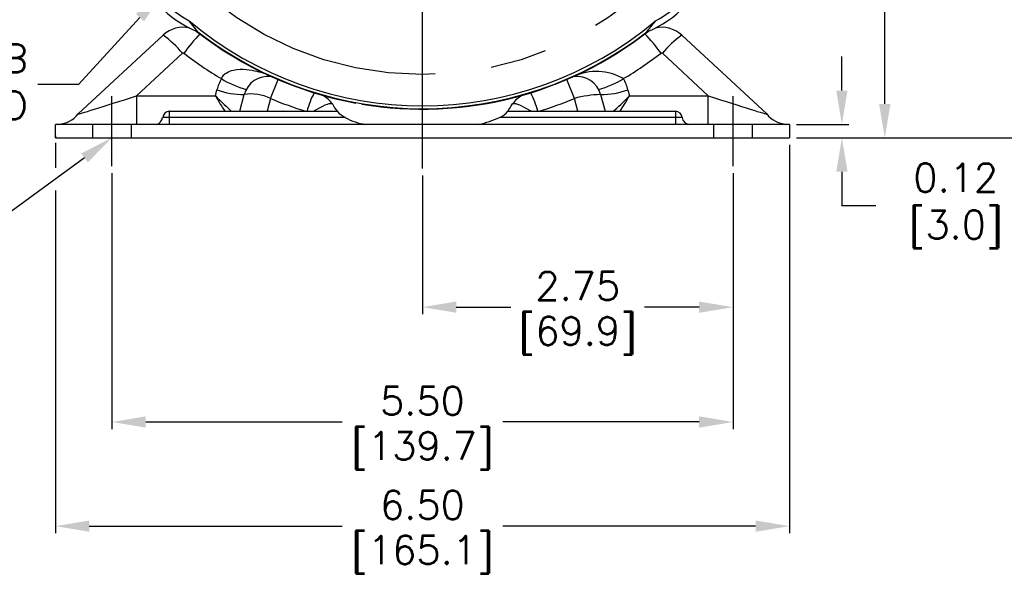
# Model space of a CAD drawing. Extents: x 897.4 to 941.4, y -8.5 to 25.5.
# Tile 4 of 7: x 925.7 to 934.4, y 4.6 to 9.5. Entities that reach past the tile are written whole.
import ezdxf
from ezdxf import colors
from ezdxf.entities.mleader import LeaderData, LeaderLine
from ezdxf.math import Vec2, Vec3

# ---------------------------------------------------------------- set-up
doc = ezdxf.new("R2010")
doc.units = 0
doc.header["$LTSCALE"] = 4
doc.header["$MEASUREMENT"] = 0
doc.linetypes.add('CENTER2', pattern=[1.125, 0.75, -0.125, 0.125, -0.125])
doc.linetypes.add('HIDDEN2', pattern=[0.1875, 0.125, -0.0625])
doc.layers.get('0').update_dxf_attribs({"linetype": 'CONTINUOUS'})
doc.layers.get('DEFPOINTS').update_dxf_attribs({"linetype": 'CONTINUOUS'})
for name, color, linetype in [('CENTER', 40, 'CENTER2'), ('DIMENSIONS', 140, 'CONTINUOUS'), ('DIMENSIONS @ 1', 140, 'CONTINUOUS'), ('HIDDEN', 102, 'HIDDEN2')]:
    doc.layers.add(name, color=color, linetype=linetype)
doc.styles.get("Standard").update_dxf_attribs({"font": 'romans.shx'})
doc.dimstyles.get("Standard").update_dxf_attribs({"dimtxt": 0.25, "dimasz": 0.3, "dimexe": 0.0625, "dimexo": 0.0625, "dimgap": 0.0625, "dimtad": 0, "dimtih": 1, "dimtoh": 1, "dimzin": 0, "dimdsep": 46, "dimtxsty": 'Standard', "dimcen": 0, "dimadec": 0, "dimazin": 0, "dimtfac": 1, "dimtofl": 0, "dimtmove": 0, "dimatfit": 3, "dimfxl": 0, "dimtolj": 1, "dimtzin": 0, "dimarcsym": 0})

# ---------------------------------------------------------------- blocks, each defined once
blk = doc.blocks.new('*D1')
at = {"layer": 'DEFPOINTS', "color": 0}
for p in [(929.2403, 8.2211), (931.9903, 8.2431), (929.2403, 6.9928)]:
    blk.add_point(p, dxfattribs=at)
at = {"layer": 'DIMENSIONS', "color": 0, "lineweight": -2}
for p, q in [((929.2403, 8.1586), (929.2403, 6.9303)), ((931.9903, 8.1806), (931.9903, 6.9303)), ((929.5403, 6.9928), (930.0231, 6.9928)), ((931.6903, 6.9928), (931.2076, 6.9928))]:
    blk.add_line(p, q, dxfattribs=at)
at = {"layer": 'DIMENSIONS', "color": 0}
for points in [[(929.5403, 7.0428), (929.5403, 6.9428), (929.2403, 6.9928)], [(931.6903, 7.0428), (931.6903, 6.9428), (931.9903, 6.9928)]]:
    blk.add_solid(points, dxfattribs=at)
at = {"layer": 'DIMENSIONS', "color": 0, "char_height": 0.25, "attachment_point": 5}
for s, insert in [('\\A1;2.75', (930.6153, 7.1803)), ('\\A1;[69.9]', (930.6153, 6.7398))]:
    blk.add_mtext(s, dxfattribs=dict(at, insert=insert))
blk = doc.blocks.new('*D0')
at = {"layer": 'DEFPOINTS', "color": 0}
for p in [(930.3287, 14.6197), (928.152, 9.3625)]:
    blk.add_point(p, dxfattribs=at)
at = {"layer": 'DIMENSIONS', "color": 0, "lineweight": -2}
for p, q in [((930.8505, 15.8799), (930.4435, 14.8969)), ((931.1505, 15.8799), (930.8505, 15.8799))]:
    blk.add_line(p, q, dxfattribs=at)
at = {"layer": 'DIMENSIONS', "color": 0}
blk.add_solid([(930.3973, 14.916), (930.4897, 14.8778), (930.3287, 14.6197)], dxfattribs=at)
at = {"layer": 'DIMENSIONS', "color": 0, "insert": (932.1237, 15.8799), "char_height": 0.25, "attachment_point": 5}
blk.add_mtext('\\A1; ∅5.69\\P [∅144.5]', dxfattribs=at)
blk = doc.blocks.new('*D7')
at = {"layer": 'DEFPOINTS', "color": 0}
for p in [(929.2403, 16.2854), (926.8008, 14.4306), (928.5833, 14.4433), (931.6799, 9.5516), (929.2403, 8.2211)]:
    blk.add_point(p, dxfattribs=at)
at = {"layer": 'DIMENSIONS', "color": 0, "lineweight": -2}
for start, end in [(96.77476, 104.87032), (120.57957, 128.22523)]:
    blk.add_arc((929.2403, 11.9911), 2.5387, start, end, dxfattribs=at)
at = {"layer": 'DIMENSIONS', "color": 0}
for points in [[(928.9379, 14.562), (928.9438, 14.4621), (929.2403, 14.5298)], [(927.7027, 13.9481), (927.6363, 14.0228), (927.4452, 13.7862)]]:
    blk.add_solid(points, dxfattribs=at)
at = {"layer": 'DIMENSIONS', "color": 0, "insert": (928.2688, 14.3365), "char_height": 0.25, "attachment_point": 5}
blk.add_mtext('\\A1;45°', dxfattribs=at)
blk = doc.blocks.new('*D8')
at = {"layer": 'DEFPOINTS', "color": 0}
for p in [(929.2403, 16.2854), (931.6799, 14.4306), (930.5101, 14.1904), (926.8008, 9.5516), (929.2403, 8.2211)]:
    blk.add_point(p, dxfattribs=at)
at = {"layer": 'DIMENSIONS', "color": 0, "lineweight": -2}
for start, end in [(75.127, 83.22767), (51.77233, 59.42343)]:
    blk.add_arc((929.2403, 11.9911), 2.5396, start, end, dxfattribs=at)
at = {"layer": 'DIMENSIONS', "color": 0}
for points in [[(929.5369, 14.4631), (929.5428, 14.5629), (929.2403, 14.5307)], [(930.845, 14.0235), (930.7786, 13.9487), (931.0361, 13.7869)]]:
    blk.add_solid(points, dxfattribs=at)
at = {"layer": 'DIMENSIONS', "color": 0, "insert": (930.2122, 14.3374), "char_height": 0.25, "attachment_point": 5}
blk.add_mtext('\\A1;45°', dxfattribs=at)
blk = doc.blocks.new('*D13')
at = {"layer": 'DEFPOINTS', "color": 0}
for p in [(930.8712, 17.476), (936.1102, 17.476), (932.4903, 8.4931)]:
    blk.add_point(p, dxfattribs=at)
at = {"layer": 'DIMENSIONS', "color": 0, "lineweight": -2}
for p, q in [((930.9337, 17.476), (936.1727, 17.476)), ((936.1102, 17.176), (936.1102, 13.425)), ((936.1102, 8.7931), (936.1102, 12.5441)), ((932.5528, 8.4931), (936.1727, 8.4931))]:
    blk.add_line(p, q, dxfattribs=at)
at = {"layer": 'DIMENSIONS', "color": 0}
for points in [[(936.0602, 17.176), (936.1602, 17.176), (936.1102, 17.476)], [(936.0602, 8.7931), (936.1602, 8.7931), (936.1102, 8.4931)]]:
    blk.add_solid(points, dxfattribs=at)
at = {"layer": 'DIMENSIONS', "color": 0, "char_height": 0.25, "attachment_point": 5}
for s, insert in [('\\A1;8.98', (936.1102, 13.1721)), ('\\A1;[228.2]', (936.1102, 12.7316))]:
    blk.add_mtext(s, dxfattribs=dict(at, insert=insert))
blk = doc.blocks.new('*D12')
at = {"layer": 'DEFPOINTS', "color": 0}
for p in [(932.7303, 11.9911), (933.3343, 11.9911), (932.4903, 8.4931)]:
    blk.add_point(p, dxfattribs=at)
at = {"layer": 'DIMENSIONS', "color": 0, "lineweight": -2}
for p, q in [((932.7928, 11.9911), (933.3968, 11.9911)), ((933.3343, 11.6911), (933.3343, 10.6826)), ((933.3343, 8.7931), (933.3343, 9.8016)), ((932.5528, 8.4931), (933.3968, 8.4931))]:
    blk.add_line(p, q, dxfattribs=at)
at = {"layer": 'DIMENSIONS', "color": 0}
for points in [[(933.2843, 11.6911), (933.3843, 11.6911), (933.3343, 11.9911)], [(933.2843, 8.7931), (933.3843, 8.7931), (933.3343, 8.4931)]]:
    blk.add_solid(points, dxfattribs=at)
at = {"layer": 'DIMENSIONS', "color": 0, "char_height": 0.25, "attachment_point": 5}
for s, insert in [('\\A1;3.50', (933.3343, 10.4296)), ('\\A1;[88.8]', (933.3343, 9.9891))]:
    blk.add_mtext(s, dxfattribs=dict(at, insert=insert))
blk = doc.blocks.new('*D10')
at = {"layer": 'DEFPOINTS', "color": 0}
for p in [(925.9903, 8.5111), (932.4903, 8.4931), (932.4903, 5.0521)]:
    blk.add_point(p, dxfattribs=at)
at = {"layer": 'DIMENSIONS', "color": 0, "lineweight": -2}
for p, q in [((925.9903, 8.4486), (925.9903, 8.2281)), ((932.4903, 8.4306), (932.4903, 4.9896)), ((925.9903, 8.0258), (925.9903, 4.9896)), ((926.2903, 5.0521), (928.529, 5.0521)), ((932.1903, 5.0521), (929.9516, 5.0521))]:
    blk.add_line(p, q, dxfattribs=at)
at = {"layer": 'DIMENSIONS', "color": 0}
for points in [[(926.2903, 5.1021), (926.2903, 5.0021), (925.9903, 5.0521)], [(932.1903, 5.1021), (932.1903, 5.0021), (932.4903, 5.0521)]]:
    blk.add_solid(points, dxfattribs=at)
at = {"layer": 'DIMENSIONS', "color": 0, "char_height": 0.25, "attachment_point": 5}
for s, insert in [('\\A1;6.50', (929.2403, 5.2396)), ('\\A1;[165.1]', (929.2403, 4.7992))]:
    blk.add_mtext(s, dxfattribs=dict(at, insert=insert))
blk = doc.blocks.new('*D9')
at = {"layer": 'DEFPOINTS', "color": 0}
for p in [(926.4903, 8.2431), (931.9903, 8.2431), (931.9903, 5.975)]:
    blk.add_point(p, dxfattribs=at)
at = {"layer": 'DIMENSIONS', "color": 0, "lineweight": -2}
for p, q in [((926.4903, 8.1806), (926.4903, 5.9125)), ((931.9903, 8.1806), (931.9903, 5.9125)), ((926.7903, 5.975), (928.529, 5.975)), ((931.6903, 5.975), (929.9516, 5.975))]:
    blk.add_line(p, q, dxfattribs=at)
at = {"layer": 'DIMENSIONS', "color": 0}
for points in [[(926.7903, 6.025), (926.7903, 5.925), (926.4903, 5.975)], [(931.6903, 6.025), (931.6903, 5.925), (931.9903, 5.975)]]:
    blk.add_solid(points, dxfattribs=at)
at = {"layer": 'DIMENSIONS', "color": 0, "char_height": 0.25, "attachment_point": 5}
for s, insert in [('\\A1;5.50', (929.2403, 6.1625)), ('\\A1;[139.7]', (929.2403, 5.7221))]:
    blk.add_mtext(s, dxfattribs=dict(at, insert=insert))
blk = doc.blocks.new('*D21')
at = {"layer": 'DEFPOINTS', "color": 0}
for p in [(932.4903, 8.6127), (932.4903, 8.4931), (932.9545, 8.4931)]:
    blk.add_point(p, dxfattribs=at)
at = {"layer": 'DIMENSIONS', "color": 0, "lineweight": -2}
for p, q in [((932.9545, 8.9127), (932.9545, 9.2127)), ((932.5528, 8.6127), (933.017, 8.6127)), ((932.5528, 8.4931), (933.017, 8.4931)), ((932.9545, 8.1931), (932.9545, 7.8931)), ((932.9545, 7.8901), (932.9545, 7.8931)), ((933.2545, 7.8901), (932.9545, 7.8901))]:
    blk.add_line(p, q, dxfattribs=at)
at = {"layer": 'DIMENSIONS', "color": 0}
for points in [[(932.9045, 8.9127), (933.0045, 8.9127), (932.9545, 8.6127)], [(932.9045, 8.1931), (933.0045, 8.1931), (932.9545, 8.4931)]]:
    blk.add_solid(points, dxfattribs=at)
at = {"layer": 'DIMENSIONS', "color": 0, "insert": (933.8765, 7.8901), "char_height": 0.25, "attachment_point": 5}
blk.add_mtext('\\A1; 0.12\\P [3.0]', dxfattribs=at)

msp = doc.modelspace()

# ---------------------------------------------------------------- linework, layer by layer
for p, q in [((927.2524, 9.4332), (927.1762, 9.5291)), ((926.1923, 8.7046), (926.9446, 9.4037)), ((931.5361, 9.4037), (932.2884, 8.7046)), ((927.1148, 9.2423), (926.7097, 8.8659)), ((931.7709, 8.8659), (931.3659, 9.2423)), ((927.8948, 8.8421), (927.9625, 9.0097)), ((930.5859, 8.8421), (930.5201, 9.0105)), ((927.4067, 8.8659), (927.4209, 8.9188)), ((931.0598, 8.9188), (931.0739, 8.8659)), ((926.7097, 8.8659), (927.4067, 8.8659)), ((926.7097, 8.8659), (926.7097, 8.6127)), ((927.6228, 8.7281), (927.6624, 8.8759)), ((927.8948, 8.8421), (927.8643, 8.7281)), ((928.3821, 8.8535), (928.3849, 8.8622)), ((930.0958, 8.8622), (930.0986, 8.8535)), ((930.6164, 8.7281), (930.5859, 8.8421)), ((930.8183, 8.8759), (930.8579, 8.7281)), ((931.0739, 8.8659), (931.7709, 8.8659)), ((931.7709, 8.6177), (931.7709, 8.8659)), ((927.0003, 8.6729), (927.0003, 8.7281)), ((927.0003, 8.7281), (928.4844, 8.7281)), ((928.276, 8.7281), (928.3352, 8.7628)), ((928.3352, 8.7628), (928.3587, 8.7753)), ((928.3587, 8.7753), (928.38, 8.7852)), ((928.38, 8.7852), (928.3989, 8.7925)), ((928.3989, 8.7925), (928.415, 8.7971)), ((928.415, 8.7971), (928.428, 8.7987)), ((928.428, 8.7987), (928.4376, 8.7974)), ((928.4376, 8.7974), (928.4437, 8.7933)), ((928.6524, 8.8053), (928.6517, 8.8012)), ((928.7025, 8.7923), (928.7032, 8.7964)), ((929.9963, 8.7281), (931.4803, 8.7281)), ((930.037, 8.7933), (930.0431, 8.7974)), ((930.0431, 8.7974), (930.0527, 8.7987)), ((930.0527, 8.7987), (930.0657, 8.7971)), ((930.0657, 8.7971), (930.0818, 8.7925)), ((930.0818, 8.7925), (930.1007, 8.7852)), ((930.1007, 8.7852), (930.122, 8.7753)), ((930.122, 8.7753), (930.1455, 8.7628)), ((930.1455, 8.7628), (930.2047, 8.7281)), ((931.4803, 8.7281), (931.4803, 8.6729)), ((927.0003, 8.6729), (926.9401, 8.6729)), ((927.0003, 8.6127), (927.0003, 8.6729)), ((928.5576, 8.6729), (927.0003, 8.6729)), ((931.4803, 8.6729), (929.9231, 8.6729)), ((931.4803, 8.6729), (931.4803, 8.6127)), ((931.5405, 8.6729), (931.4803, 8.6729)), ((932.4903, 8.6127), (925.9903, 8.6127)), ((925.9903, 8.4931), (925.9903, 8.6127)), ((932.4903, 8.6127), (932.4903, 8.4931)), ((925.9903, 8.5111), (925.9903, 8.4981)), ((925.9903, 8.4931), (932.4903, 8.4931)), ((932.4903, 8.5111), (932.4903, 8.4981))]:
    msp.add_line(p, q)
for centre, radius, start, end in [((927.6564, 10.4072), 1.0545, 202.52868, 247.47132), ((930.8243, 10.4072), 1.0545, 292.52868, 337.47132), ((927.6564, 10.4072), 1.0008, 208.67219, 241.32781), ((930.8243, 10.4072), 1.0008, 298.67219, 331.32781), ((929.2403, 11.9911), 3.2128, 230.02403, 309.97597), ((927.1213, 9.2135), 0.2596, 76.89771, 132.9), ((929.2403, 11.9911), 3.2437, 231.87417, 259.54436), ((929.2403, 11.9911), 3.2396, 232.14694, 307.85306), ((929.2403, 11.9911), 3.2437, 260.45564, 308.12583), ((931.3593, 9.2135), 0.2596, 47.1, 103.10229), ((926.364, 8.6209), 0.9746, 39.61658, 53.43595), ((928.7003, 8.0777), 1.9577, 136.93967, 143.47369), ((930.0283, 8.2843), 1.6356, 35.88195, 43.70468), ((932.1167, 8.6209), 0.9746, 126.56405, 140.38342), ((927.1213, 9.2353), 0.0096, 52.66033, 132.9), ((929.2403, 12.0129), 3.484, 232.66033, 239.27044), ((929.2403, 12.0129), 3.484, 300.72956, 307.33967), ((931.3593, 9.2353), 0.0096, 47.1, 127.33967), ((930.7819, 8.5965), 0.4845, 60.48154, 114.55505), ((927.8745, 8.7973), 0.4696, 151.95161, 165), ((927.8789, 9.681), 0.7841, 237.7151, 255.35946), ((927.8745, 8.8191), 0.2196, 83.29624, 165), ((930.6062, 8.8191), 0.2196, 15, 96.70376), ((930.6018, 9.681), 0.7841, 284.64054, 302.2849), ((930.6062, 8.7973), 0.4696, 15, 28.04839), ((927.669, 9.614), 0.7381, 250.35928, 269.48606), ((930.8117, 9.614), 0.7381, 270.51394, 289.64072), ((927.728, 8.5107), 0.3711, 63.2808, 100.17922), ((929.2403, 12.0558), 3.484, 247.28177, 252.77304), ((928.9578, 8.5367), 0.764, 152.26067, 165.48893), ((928.1986, 8.6041), 0.3096, 37.66857, 59.1242), ((930.282, 8.6041), 0.3096, 120.8758, 142.33143), ((929.3755, 8.4774), 0.9222, 15.77428, 26.73559), ((929.2403, 12.0558), 3.484, 287.22696, 292.71823), ((930.8305, 7.9751), 0.9009, 90.77956, 105.76042), ((927, 8.6681), 0.06, 90, 175.41143), ((928.7146, 8.9172), 0.2979, 204.58138, 219.40003), ((928.7603, 9.0177), 0.4, 226.38572, 239.54189), ((929.8321, 8.8696), 0.2167, 294.83026, 319.24213), ((928.9095, 9.4522), 1.3059, 326.32358, 329.69501), ((931.4807, 8.6681), 0.06, 4.58857, 90), ((925.998, 8.8619), 0.25, 274.55757, 320.99554), ((926.8661, 8.6846), 0.0749, 286.35208, 351.0055), ((928.8022, 9.1076), 0.4988, 240.63162, 262.82512), ((929.4971, 9.6609), 1.0759, 283.035, 293.3243), ((931.6102, 8.6823), 0.0703, 187.67496, 261.75292), ((932.4827, 8.8619), 0.25, 219.00446, 265.44243)]:
    msp.add_arc(centre, radius, start, end)
for centre, major_axis, ratio, start_param, end_param in [((926.7566, 8.8877), (0.5644, 0.1833), 0.01055, 3.118876, 4.625784), ((927.4067, 8.8877), (-0.2036, 0.2056), 0.053071, 1.624325, 2.40551), ((927.4067, 8.8877), (-0.1456, 0.2499), 0.038001, 1.635925, 2.241076), ((931.0739, 8.8877), (0.2036, 0.2056), 0.053071, 3.877675, 4.65886), ((931.0739, 8.8877), (0.1456, 0.2499), 0.038001, 4.042109, 4.64726), ((931.724, 8.8877), (0.5644, -0.1833), 0.01055, 4.798994, 6.305902)]:
    msp.add_ellipse(centre, major_axis=major_axis, ratio=ratio, start_param=start_param, end_param=end_param)
for points, knots in [([(931.2283, 9.4332), (931.2396, 9.4477), (931.2622, 9.4768), (931.2904, 9.5117), (931.3044, 9.5291)], [0, 0, 0, 0, 0.499948, 1, 1, 1, 1]), ([(927.4601, 9.0181), (927.4669, 9.0295), (927.4783, 9.0488), (927.5143, 9.0779), (927.5828, 9.1032), (927.6764, 9.1022), (927.7686, 9.0866), (927.8213, 9.0706), (927.8444, 9.0635)], [0, 0, 0, 0, 0.087996, 0.148321, 0.313652, 0.594845, 0.822181, 1, 1, 1, 1])]:
    msp.add_open_spline(points, degree=3, knots=knots)
at = {"layer": 'CENTER'}
for p, q in [((929.2403, 8.2211), (929.2403, 16.2854)), ((926.4903, 8.2431), (926.4903, 8.8627)), ((931.9903, 8.2431), (931.9903, 8.8627))]:
    msp.add_line(p, q, dxfattribs=at)
msp.add_circle((929.2403, 11.9911), 2.9375, dxfattribs=at)
at = {"layer": 'HIDDEN'}
for p, q in [((926.3178, 8.6127), (926.3178, 8.4931)), ((926.6628, 8.4931), (926.6628, 8.6127)), ((931.8178, 8.6177), (931.8178, 8.4931)), ((932.1628, 8.4931), (932.1628, 8.6177))]:
    msp.add_line(p, q, dxfattribs=at)

# ---------------------------------------------------------------- dimensions: what is measured, and where the dimension line sits
at = {"layer": 'DIMENSIONS'}
dim = msp.add_diameter_dim_2p(p1=(928.152, 9.3625), p2=(930.3287, 14.6197), text=' ∅5.69\\X [∅144.5]', dimstyle='Standard', override={"dimpost": '\\X'}, dxfattribs=at)
dim.commit()
dim.dimension.update_dxf_attribs({"geometry": '*D0', "text_midpoint": (932.1237, 15.8799), "dimtype": 163})
for base, line1, line2, picture, middle in [((928.5833, 14.4433), ((929.2403, 8.2211), (929.2403, 16.2854)), ((931.6799, 9.5516), (926.8008, 14.4306)), '*D7', (928.2688, 14.3365)), ((930.5101, 14.1904), ((931.6799, 14.4306), (926.8008, 9.5516)), ((929.2403, 8.2211), (929.2403, 16.2854)), '*D8', (930.2122, 14.3374))]:
    dim = msp.add_angular_dim_2l(base=base, line1=line1, line2=line2, dimstyle='Standard', override={"dimgap": 0.07, "dimpost": '\\X'}, dxfattribs=at)
    dim.commit()
    dim.dimension.update_dxf_attribs({"geometry": picture, "text_midpoint": middle})
dim = msp.add_linear_dim(base=(929.2403, 6.9928), p1=(931.9903, 8.2431), p2=(929.2403, 8.2211), dimstyle='Standard', override={"dimpost": '\\X'}, dxfattribs=at)
dim.commit()
dim.dimension.update_dxf_attribs({"geometry": '*D1', "text_midpoint": (930.6153, 6.9928)})
at = {"layer": 'DIMENSIONS @ 1'}
for base, p2, picture, middle in [((936.1102, 17.476), (930.8712, 17.476), '*D13', (936.1102, 12.9846)), ((933.3343, 11.9911), (932.7303, 11.9911), '*D12', (933.3343, 10.2421))]:
    dim = msp.add_linear_dim(base=base, p1=(932.4903, 8.4931), p2=p2, angle=90, dimstyle='Standard', override={"dimscale": 1, "dimpost": '\\X', "dimtix": 0, "dimtofl": 0, "dimtmove": 0, "dimatfit": 3}, dxfattribs=at)
    dim.commit()
    dim.dimension.update_dxf_attribs({"geometry": picture, "text_midpoint": middle})
dim = msp.add_linear_dim(base=(932.9545, 8.4931), p1=(932.4903, 8.6127), p2=(932.4903, 8.4931), angle=90, text=' <>', dimstyle='Standard', override={"dimscale": 1, "dimpost": '\\X', "dimtix": 0, "dimtofl": 0, "dimtmove": 1, "dimatfit": 3}, dxfattribs=at)
dim.commit()
dim.dimension.update_dxf_attribs({"geometry": '*D21', "text_midpoint": (933.2817, 7.8901), "dimtype": 128})
for base, p1, p2, picture, middle in [((932.4903, 5.0521), (925.9903, 8.5111), (932.4903, 8.4931), '*D10', (929.2403, 5.0521)), ((931.9903, 5.975), (926.4903, 8.2431), (931.9903, 8.2431), '*D9', (929.2403, 5.975))]:
    dim = msp.add_linear_dim(base=base, p1=p1, p2=p2, dimstyle='Standard', override={"dimscale": 1, "dimpost": '\\X', "dimtix": 0, "dimtofl": 0, "dimtmove": 0, "dimatfit": 3}, dxfattribs=at)
    dim.commit()
    dim.dimension.update_dxf_attribs({"geometry": picture, "text_midpoint": middle})

# ---------------------------------------------------------------- leaders
at = {"layer": 'DIMENSIONS'}
ml = msp.add_multileader_mtext('Standard', dxfattribs=at)
ml.set_content('4X 3/8-16 UNC-2B\\P0.56 MIN FULL THREAD', color=256)
ml.set_leader_properties()
ml.build(insert=Vec2(0, 0))
ml.multileader.update_dxf_attribs({"text_left_attachment_type": 2, "text_right_attachment_type": 2, "dogleg_length": 0.36, "arrow_head_size": 0.3})
ctx = ml.context
ctx.base_point, ctx.char_height, ctx.arrow_head_size, ctx.landing_gap_size, ctx.plane_origin = Vec3(921.2258, 8.9651), 0.25, 0.3, 0.09, Vec3(926.9422, 9.7797)
ctx.left_attachment, ctx.right_attachment, ctx.text_align_type = 2, 2, 2
notes = []
notes.append((ctx, [(0, (1, 1, 0), (926.1944, 8.9651), (-1, 0), 0.36, [(0, [(926.9422, 9.7797)], 0, [])])]))
ctx.mtext.insert, ctx.mtext.alignment, ctx.mtext.flow_direction = Vec3(925.7444, 9.3223), 3, 5
ml = msp.add_multileader_mtext('Standard', dxfattribs=at)
ml.set_content('6X %%C0.34-0.35 HOLES', color=256)
ml.set_leader_properties()
ml.build(insert=Vec2(0, 0))
ml.multileader.update_dxf_attribs({"text_left_attachment_type": 2, "text_right_attachment_type": 2, "dogleg_length": 0.36, "arrow_head_size": 0.3})
ctx = ml.context
ctx.base_point, ctx.char_height, ctx.arrow_head_size, ctx.landing_gap_size, ctx.plane_origin = Vec3(920.1307, 7.3703), 0.25, 0.3, 0.09, Vec3(927.3604, 9.4601)
ctx.left_attachment, ctx.right_attachment, ctx.text_align_type = 2, 2, 2
notes.append((ctx, [(0, (1, 1, 0), (924.9564, 7.3703), (-1, 0), 0.36, [(0, [(926.4903, 8.4931)], 0, [])])]))
ctx.mtext.insert, ctx.mtext.alignment, ctx.mtext.flow_direction = Vec3(924.5064, 7.4953), 3, 5
for ctx, leaders in notes:
    for number, flags, end, landing, length, lines in leaders:
        leader = LeaderData()
        leader.index, (leader.has_last_leader_line, leader.has_dogleg_vector, leader.attachment_direction) = number, flags
        leader.last_leader_point, leader.dogleg_vector, leader.dogleg_length = Vec3(end), Vec3(landing), length
        for number, points, colour, breaks in lines:
            line = LeaderLine()
            line.index, line.vertices, line.color, line.breaks = number, Vec3.list(points), colors.encode_raw_color(colour), breaks
            leader.lines.append(line)
        ctx.leaders.append(leader)

doc.saveas('drawing.dxf')
